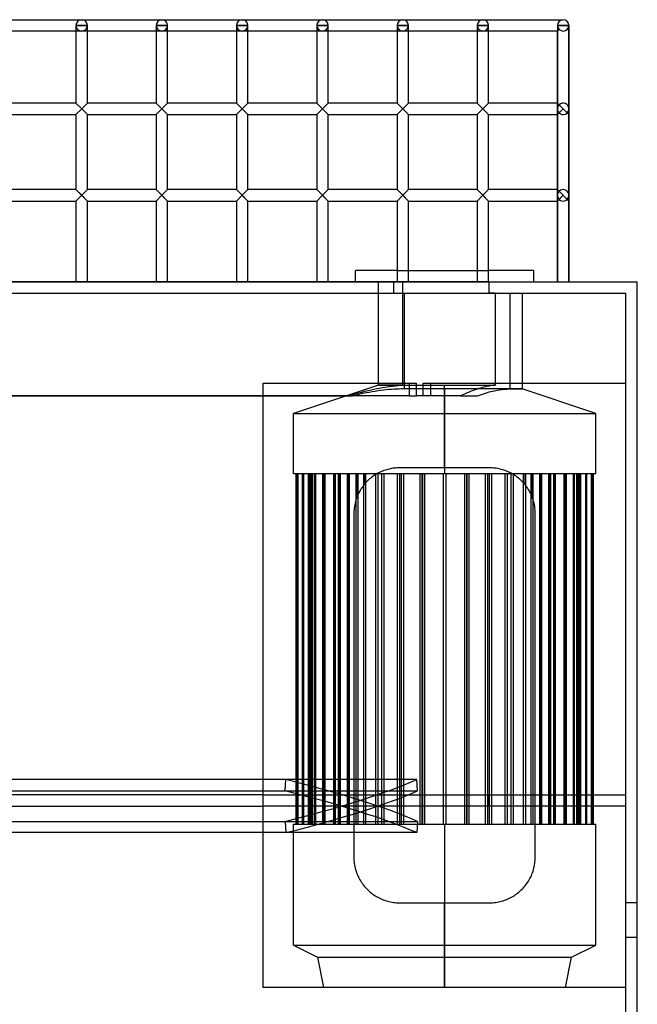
# Model space of a CAD drawing. Header units: millimetres. Extents: x -455 to 455, y -364 to 380.
# Tile 5 of 5: x 184 to 455, y -52 to 380. Entities that reach past the tile are written whole.
import ezdxf

# ---------------------------------------------------------------- set-up
doc = ezdxf.new("R2010")
doc.units = ezdxf.units.MM
doc.layers.add('MAIN-1', color=7, linetype='Continuous')
doc.layers.add('MAIN-2', color=7, linetype='Continuous')

msp = doc.modelspace()

# ---------------------------------------------------------------- linework, layer by layer
at = {"layer": 'MAIN-1'}
for p, q in [((-422.5, 380), (422.5, 380)), ((208.75, 377.5), (208.75, 343.4)), ((208.75, 377.5), (213.75, 377.5)), ((213.75, 343.4), (213.75, 377.5)), ((243.96, 377.5), (243.96, 343.4)), ((243.96, 377.5), (248.96, 377.5)), ((248.96, 343.4), (248.96, 377.5)), ((279.17, 377.5), (279.17, 343.4)), ((279.17, 377.5), (284.17, 377.5)), ((284.17, 343.4), (284.17, 377.5)), ((314.38, 377.5), (314.38, 343.4)), ((314.38, 377.5), (319.37, 377.5)), ((319.37, 343.4), (319.37, 377.5)), ((349.58, 377.5), (349.58, 343.4)), ((349.58, 377.5), (354.58, 377.5)), ((354.58, 343.4), (354.58, 377.5)), ((384.79, 377.5), (384.79, 343.4)), ((384.79, 377.5), (389.79, 377.5)), ((389.79, 343.4), (389.79, 377.5)), ((420, 377.5), (420, 343.4)), ((420, 377.5), (425, 377.5)), ((422.5, 380), (422.5, 380)), ((425, 377.5), (425, 265)), ((425, 377.5), (425, 377.5)), ((425, 340.9), (425, 377.5)), ((208.75, 375), (178.54, 375)), ((243.96, 375), (213.75, 375)), ((279.17, 375), (248.96, 375)), ((314.38, 375), (284.17, 375)), ((349.58, 375), (319.37, 375)), ((384.79, 375), (354.58, 375)), ((420, 375), (389.79, 375)), ((420, 375), (420, 375)), ((420, 343.4), (420, 375)), ((208.75, 343.4), (178.54, 343.4)), ((208.75, 343.4), (211.25, 340.9)), ((211.25, 340.9), (213.75, 343.4)), ((243.96, 343.4), (213.75, 343.4)), ((243.96, 343.4), (246.46, 340.9)), ((246.46, 340.9), (248.96, 343.4)), ((279.17, 343.4), (248.96, 343.4)), ((279.17, 343.4), (281.67, 340.9)), ((281.67, 340.9), (284.17, 343.4)), ((314.38, 343.4), (284.17, 343.4)), ((314.38, 343.4), (319.37, 338.4)), ((316.88, 340.9), (319.37, 343.4)), ((349.58, 343.4), (319.37, 343.4)), ((349.58, 343.4), (354.58, 338.4)), ((352.08, 340.9), (354.58, 343.4)), ((384.79, 343.4), (354.58, 343.4)), ((384.79, 343.4), (387.29, 340.9)), ((387.29, 340.9), (389.79, 343.4)), ((420, 343.4), (389.79, 343.4)), ((420, 343.4), (425, 338.4)), ((178.54, 338.4), (208.75, 338.4)), ((211.25, 340.9), (208.75, 338.4)), ((208.75, 338.4), (208.75, 305.45)), ((213.75, 338.4), (211.25, 340.9)), ((213.75, 305.45), (213.75, 338.4)), ((213.75, 338.4), (243.96, 338.4)), ((246.46, 340.9), (243.96, 338.4)), ((243.96, 338.4), (243.96, 305.45)), ((248.96, 338.4), (246.46, 340.9)), ((248.96, 305.45), (248.96, 338.4)), ((248.96, 338.4), (279.17, 338.4)), ((281.67, 340.9), (279.17, 338.4)), ((279.17, 338.4), (279.17, 305.45)), ((284.17, 338.4), (281.67, 340.9)), ((284.17, 305.45), (284.17, 338.4)), ((284.17, 338.4), (314.38, 338.4)), ((316.88, 340.9), (314.38, 338.4)), ((314.38, 338.4), (314.38, 305.45)), ((319.37, 338.4), (316.88, 340.9)), ((319.37, 305.45), (319.37, 338.4)), ((319.37, 338.4), (349.58, 338.4)), ((352.08, 340.9), (349.58, 338.4)), ((349.58, 338.4), (349.58, 305.45)), ((354.58, 338.4), (352.08, 340.9)), ((354.58, 305.45), (354.58, 338.4)), ((354.58, 338.4), (384.79, 338.4)), ((387.29, 340.9), (384.79, 338.4)), ((384.79, 338.4), (384.79, 305.45)), ((389.79, 338.4), (387.29, 340.9)), ((389.79, 305.45), (389.79, 338.4)), ((389.79, 338.4), (420, 338.4)), ((422.5, 340.9), (420, 338.4)), ((420, 305.45), (420, 338.4)), ((420, 338.4), (420, 305.45)), ((425, 302.95), (425, 340.9)), ((208.75, 305.45), (178.54, 305.45)), ((208.75, 305.45), (211.25, 302.95)), ((211.25, 302.95), (208.75, 300.45)), ((211.25, 302.95), (213.75, 305.45)), ((211.25, 302.95), (213.75, 300.45)), ((243.96, 305.45), (213.75, 305.45)), ((243.96, 305.45), (248.96, 300.45)), ((246.46, 302.95), (243.96, 300.45)), ((246.46, 302.95), (248.96, 305.45)), ((246.46, 302.95), (248.96, 300.45)), ((279.17, 305.45), (248.96, 305.45)), ((279.17, 305.45), (284.17, 300.45)), ((281.67, 302.95), (279.17, 300.45)), ((281.67, 302.95), (284.17, 305.45)), ((284.17, 300.45), (281.67, 302.95)), ((314.38, 305.45), (284.17, 305.45)), ((314.38, 305.45), (319.37, 300.45)), ((316.88, 302.95), (314.38, 300.45)), ((316.88, 302.95), (319.37, 305.45)), ((319.37, 300.45), (316.88, 302.95)), ((349.58, 305.45), (319.37, 305.45)), ((349.58, 305.45), (354.58, 300.45)), ((352.08, 302.95), (349.58, 300.45)), ((352.08, 302.95), (354.58, 305.45)), ((354.58, 300.45), (352.08, 302.95)), ((384.79, 305.45), (354.58, 305.45)), ((384.79, 305.45), (389.79, 300.45)), ((387.29, 302.95), (384.79, 300.45)), ((387.29, 302.95), (389.79, 305.45)), ((389.79, 300.45), (387.29, 302.95)), ((420, 305.45), (389.79, 305.45)), ((420, 305.45), (425, 300.45)), ((422.5, 302.95), (420, 300.45)), ((425, 265), (425, 302.95)), ((178.54, 300.45), (208.75, 300.45)), ((208.75, 300.45), (208.75, 265)), ((213.75, 265), (213.75, 300.45)), ((213.75, 300.45), (243.96, 300.45)), ((243.96, 300.45), (243.96, 265)), ((248.96, 265), (248.96, 300.45)), ((248.96, 300.45), (279.17, 300.45)), ((279.17, 300.45), (279.17, 265)), ((284.17, 265), (284.17, 300.45)), ((284.17, 300.45), (314.38, 300.45)), ((314.38, 300.45), (314.38, 265)), ((319.37, 265), (319.37, 300.45)), ((319.37, 300.45), (349.58, 300.45)), ((349.58, 300.45), (349.58, 265)), ((354.58, 265), (354.58, 300.45)), ((354.58, 300.45), (384.79, 300.45)), ((384.79, 300.45), (384.79, 265)), ((389.79, 265), (389.79, 300.45)), ((389.79, 300.45), (420, 300.45)), ((420, 265), (420, 300.45)), ((420, 300.45), (420, 265)), ((349.58, 270), (331.44, 270)), ((331.44, 265), (331.44, 270)), ((354.58, 270), (384.79, 270)), ((409.44, 270), (389.79, 270)), ((409.44, 270), (409.44, 265)), ((-455, 265), (455, 265)), ((455, -265), (455, 265))]:
    msp.add_line(p, q, dxfattribs=at)
for centre, start, end in [((211.25, 377.5), 90, 180), ((211.25, 377.5), 0, 90), ((246.46, 377.5), 90, 180), ((246.46, 377.5), 0, 90), ((281.67, 377.5), 90, 180), ((281.67, 377.5), 0, 90), ((316.88, 377.5), 90, 180), ((316.88, 377.5), 0, 90), ((352.08, 377.5), 90, 180), ((352.08, 377.5), 0, 90), ((387.29, 377.5), 90, 180), ((387.29, 377.5), 0, 90), ((422.5, 377.5), 90, 180), ((422.5, 377.5), 0, 90), ((422.5, 377.5), 0, 90)]:
    msp.add_arc(centre, 2.5, start, end, dxfattribs=at)
at = {"layer": 'MAIN-2'}
for p, q in [((208.75, 377.5), (208.75, 377.5)), ((208.75, 377.5), (208.75, 377.5)), ((208.75, 377.5), (208.75, 377.5)), ((208.75, 377.5), (208.75, 377.5)), ((208.75, 377.5), (208.75, 377.5)), ((208.75, 377.5), (208.75, 377.5)), ((208.75, 377.5), (208.75, 377.5)), ((213.75, 377.5), (208.75, 377.5)), ((213.75, 377.5), (213.75, 377.5)), ((213.75, 377.5), (213.75, 377.5)), ((213.75, 377.5), (213.75, 377.5)), ((213.75, 377.5), (213.75, 377.5)), ((213.75, 377.5), (213.75, 377.5)), ((213.75, 377.5), (213.75, 377.5)), ((213.75, 377.5), (213.75, 377.5)), ((243.96, 377.5), (243.96, 377.5)), ((243.96, 377.5), (243.96, 377.5)), ((243.96, 377.5), (243.96, 377.5)), ((243.96, 377.5), (243.96, 377.5)), ((243.96, 377.5), (243.96, 377.5)), ((243.96, 377.5), (243.96, 377.5)), ((243.96, 377.5), (243.96, 377.5)), ((248.96, 377.5), (243.96, 377.5)), ((248.96, 377.5), (248.96, 377.5)), ((248.96, 377.5), (248.96, 377.5)), ((248.96, 377.5), (248.96, 377.5)), ((248.96, 377.5), (248.96, 377.5)), ((248.96, 377.5), (248.96, 377.5)), ((248.96, 377.5), (248.96, 377.5)), ((248.96, 377.5), (248.96, 377.5)), ((279.17, 377.5), (279.17, 377.5)), ((279.17, 377.5), (279.17, 377.5)), ((279.17, 377.5), (279.17, 377.5)), ((279.17, 377.5), (279.17, 377.5)), ((279.17, 377.5), (279.17, 377.5)), ((279.17, 377.5), (279.17, 377.5)), ((279.17, 377.5), (279.17, 377.5)), ((284.17, 377.5), (279.17, 377.5)), ((284.17, 377.5), (284.17, 377.5)), ((284.17, 377.5), (284.17, 377.5)), ((284.17, 377.5), (284.17, 377.5)), ((284.17, 377.5), (284.17, 377.5)), ((284.17, 377.5), (284.17, 377.5)), ((284.17, 377.5), (284.17, 377.5)), ((284.17, 377.5), (284.17, 377.5)), ((314.38, 377.5), (314.38, 377.5)), ((314.38, 377.5), (314.38, 377.5)), ((314.38, 377.5), (314.38, 377.5)), ((314.38, 377.5), (314.38, 377.5)), ((314.38, 377.5), (314.38, 377.5)), ((314.38, 377.5), (314.38, 377.5)), ((314.38, 377.5), (314.38, 377.5)), ((319.37, 377.5), (314.38, 377.5)), ((319.37, 377.5), (319.37, 377.5)), ((319.37, 377.5), (319.37, 377.5)), ((319.37, 377.5), (319.37, 377.5)), ((319.37, 377.5), (319.37, 377.5)), ((319.37, 377.5), (319.37, 377.5)), ((319.37, 377.5), (319.37, 377.5)), ((319.37, 377.5), (319.37, 377.5)), ((349.58, 377.5), (349.58, 377.5)), ((349.58, 377.5), (349.58, 377.5)), ((349.58, 377.5), (349.58, 377.5)), ((349.58, 377.5), (349.58, 377.5)), ((349.58, 377.5), (349.58, 377.5)), ((349.58, 377.5), (349.58, 377.5)), ((349.58, 377.5), (349.58, 377.5)), ((354.58, 377.5), (349.58, 377.5)), ((354.58, 377.5), (354.58, 377.5)), ((354.58, 377.5), (354.58, 377.5)), ((354.58, 377.5), (354.58, 377.5)), ((354.58, 377.5), (354.58, 377.5)), ((354.58, 377.5), (354.58, 377.5)), ((354.58, 377.5), (354.58, 377.5)), ((354.58, 377.5), (354.58, 377.5)), ((384.79, 377.5), (384.79, 377.5)), ((384.79, 377.5), (384.79, 377.5)), ((384.79, 377.5), (384.79, 377.5)), ((384.79, 377.5), (384.79, 377.5)), ((384.79, 377.5), (384.79, 377.5)), ((384.79, 377.5), (384.79, 377.5)), ((384.79, 377.5), (384.79, 377.5)), ((389.79, 377.5), (384.79, 377.5)), ((389.79, 377.5), (389.79, 377.5)), ((389.79, 377.5), (389.79, 377.5)), ((389.79, 377.5), (389.79, 377.5)), ((389.79, 377.5), (389.79, 377.5)), ((389.79, 377.5), (389.79, 377.5)), ((389.79, 377.5), (389.79, 377.5)), ((389.79, 377.5), (389.79, 377.5)), ((420, 377.5), (420, 377.5)), ((420, 377.5), (420, 377.5)), ((420, 377.5), (420, 377.5)), ((420, 377.5), (420, 377.5)), ((420, 377.5), (420, 377.5)), ((420, 377.5), (420, 377.5)), ((420, 377.5), (420, 377.5)), ((425, 377.5), (420, 377.5)), ((422.5, 380), (422.5, 380)), ((422.5, 380), (422.5, 380)), ((422.5, 380), (422.5, 380)), ((422.5, 380), (422.5, 380)), ((422.5, 380), (422.5, 380)), ((422.5, 380), (422.5, 380)), ((422.5, 380), (422.5, 380)), ((422.5, 380), (422.5, 380)), ((422.5, 380), (422.5, 380)), ((422.5, 380), (422.5, 380)), ((422.5, 380), (422.5, 380)), ((425, 377.5), (425, 377.5)), ((425, 377.5), (425, 377.5)), ((425, 377.5), (425, 377.5)), ((425, 377.5), (425, 377.5)), ((425, 377.5), (425, 377.5)), ((425, 377.5), (425, 377.5)), ((425, 377.5), (425, 377.5)), ((425, 377.5), (425, 377.5)), ((425, 377.5), (425, 377.5)), ((425, 377.5), (425, 377.5)), ((425, 377.5), (425, 377.5)), ((425, 377.5), (425, 377.5)), ((425, 377.5), (425, 377.5)), ((425, 377.5), (425, 377.5)), ((425, 377.5), (425, 377.5)), ((425, 377.5), (425, 377.5)), ((425, 377.5), (425, 377.5)), ((425, 377.5), (425, 377.5)), ((213.75, 375), (208.75, 375)), ((248.96, 375), (243.96, 375)), ((284.17, 375), (279.17, 375)), ((319.37, 375), (314.38, 375)), ((354.58, 375), (349.58, 375)), ((389.79, 375), (384.79, 375)), ((420, 375), (420.73, 375.73)), ((420, 375), (420.73, 375.73)), ((420, 375), (420.73, 375.73)), ((420, 375), (420.73, 375.73)), ((420, 375), (420.73, 375.73)), ((420, 375), (420.73, 375.73)), ((420.73, 375.73), (420, 375)), ((420.73, 375.73), (420, 375)), ((420.73, 375.73), (420, 375)), ((420.73, 375.73), (420, 375)), ((420, 375), (420.73, 375.73)), ((420, 375), (420.73, 375.73)), ((211.25, 340.9), (208.75, 343.4)), ((208.75, 343.4), (211.25, 340.9)), ((208.75, 343.4), (211.25, 340.9)), ((213.75, 343.4), (211.25, 340.9)), ((213.75, 343.4), (211.25, 340.9)), ((213.75, 343.4), (211.25, 340.9)), ((243.96, 343.4), (248.96, 338.4)), ((243.96, 343.4), (248.96, 338.4)), ((243.96, 343.4), (248.96, 338.4)), ((243.96, 343.4), (248.96, 338.4)), ((248.96, 343.4), (246.46, 340.9)), ((246.46, 340.9), (248.96, 343.4)), ((248.96, 343.4), (246.46, 340.9)), ((279.17, 343.4), (281.67, 340.9)), ((279.17, 343.4), (284.17, 338.4)), ((281.67, 340.9), (279.17, 343.4)), ((284.17, 343.4), (281.67, 340.9)), ((281.67, 340.9), (284.17, 343.4)), ((284.17, 343.4), (281.67, 340.9)), ((316.88, 340.9), (314.38, 343.4)), ((314.38, 343.4), (319.37, 338.4)), ((316.88, 340.9), (314.38, 343.4)), ((319.37, 343.4), (316.88, 340.9)), ((316.88, 340.9), (319.37, 343.4)), ((319.37, 343.4), (316.88, 340.9)), ((349.58, 343.4), (354.58, 338.4)), ((349.58, 343.4), (354.58, 338.4)), ((349.58, 343.4), (354.58, 338.4)), ((349.58, 343.4), (354.58, 338.4)), ((349.58, 343.4), (354.58, 338.4)), ((354.58, 343.4), (352.08, 340.9)), ((354.58, 343.4), (352.08, 340.9)), ((354.58, 343.4), (352.08, 340.9)), ((384.79, 343.4), (387.29, 340.9)), ((384.79, 343.4), (389.79, 338.4)), ((387.29, 340.9), (384.79, 343.4)), ((389.79, 343.4), (387.29, 340.9)), ((387.29, 340.9), (389.79, 343.4)), ((389.79, 343.4), (387.29, 340.9)), ((420, 338.4), (420, 343.4)), ((420, 343.4), (425, 338.4)), ((420.73, 342.67), (420, 343.4)), ((422.5, 340.9), (420, 343.4)), ((211.25, 340.9), (208.75, 338.4)), ((208.75, 338.4), (211.25, 340.9)), ((211.25, 340.9), (208.75, 338.4)), ((211.25, 340.9), (213.75, 338.4)), ((211.25, 340.9), (213.75, 338.4)), ((211.25, 340.9), (213.75, 338.4)), ((246.46, 340.9), (243.96, 338.4)), ((243.96, 338.4), (246.46, 340.9)), ((243.96, 338.4), (246.46, 340.9)), ((246.46, 340.9), (248.96, 338.4)), ((246.46, 340.9), (248.96, 338.4)), ((281.67, 340.9), (279.17, 338.4)), ((279.17, 338.4), (281.67, 340.9)), ((281.67, 340.9), (279.17, 338.4)), ((281.67, 340.9), (284.17, 338.4)), ((281.67, 340.9), (284.17, 338.4)), ((281.67, 340.9), (284.17, 338.4)), ((316.88, 340.9), (314.38, 338.4)), ((314.38, 338.4), (316.88, 340.9)), ((314.38, 338.4), (316.88, 340.9)), ((319.37, 338.4), (316.88, 340.9)), ((316.88, 340.9), (319.37, 338.4)), ((316.88, 340.9), (319.37, 338.4)), ((352.08, 340.9), (349.58, 338.4)), ((349.58, 338.4), (352.08, 340.9)), ((349.58, 338.4), (352.08, 340.9)), ((354.58, 338.4), (352.08, 340.9)), ((387.29, 340.9), (384.79, 338.4)), ((384.79, 338.4), (387.29, 340.9)), ((387.29, 340.9), (384.79, 338.4)), ((387.29, 340.9), (389.79, 338.4)), ((387.29, 340.9), (389.79, 338.4)), ((387.29, 340.9), (389.79, 338.4)), ((420, 340.9), (420, 340.9)), ((420, 340.9), (420, 340.9)), ((420, 340.9), (420, 340.9)), ((420, 340.9), (420, 340.9)), ((420, 340.9), (420, 340.9)), ((420, 340.9), (420, 340.9)), ((420, 340.9), (420, 340.9)), ((420, 338.4), (422.5, 340.9)), ((420.73, 339.13), (420, 338.4)), ((420, 338.4), (420.73, 339.13)), ((425, 340.9), (425, 340.9)), ((425, 340.9), (425, 340.9)), ((425, 340.9), (425, 340.9)), ((425, 340.9), (425, 340.9)), ((425, 340.9), (425, 340.9)), ((425, 340.9), (425, 340.9)), ((425, 340.9), (425, 340.9)), ((208.75, 305.45), (213.75, 300.45)), ((208.75, 305.45), (213.75, 300.45)), ((208.75, 305.45), (211.25, 302.95)), ((211.25, 302.95), (208.75, 300.45)), ((211.25, 302.95), (208.75, 300.45)), ((211.25, 302.95), (208.75, 300.45)), ((213.75, 305.45), (211.25, 302.95)), ((213.75, 305.45), (211.25, 302.95)), ((213.75, 305.45), (211.25, 302.95)), ((211.25, 302.95), (213.75, 300.45)), ((211.25, 302.95), (213.75, 300.45)), ((211.25, 302.95), (213.75, 300.45)), ((243.96, 305.45), (248.96, 300.45)), ((243.96, 305.45), (248.96, 300.45)), ((246.46, 302.95), (243.96, 305.45)), ((246.46, 302.95), (243.96, 305.45)), ((246.46, 302.95), (243.96, 300.45)), ((246.46, 302.95), (243.96, 300.45)), ((243.96, 300.45), (246.46, 302.95)), ((246.46, 302.95), (248.96, 305.45)), ((248.96, 305.45), (246.46, 302.95)), ((248.96, 305.45), (246.46, 302.95)), ((246.46, 302.95), (248.96, 300.45)), ((246.46, 302.95), (248.96, 300.45)), ((279.17, 305.45), (284.17, 300.45)), ((279.17, 305.45), (284.17, 300.45)), ((279.17, 305.45), (284.17, 300.45)), ((281.67, 302.95), (279.17, 305.45)), ((281.67, 302.95), (279.17, 300.45)), ((281.67, 302.95), (279.17, 300.45)), ((281.67, 302.95), (279.17, 300.45)), ((281.67, 302.95), (284.17, 305.45)), ((284.17, 305.45), (281.67, 302.95)), ((284.17, 305.45), (281.67, 302.95)), ((281.67, 302.95), (284.17, 300.45)), ((281.67, 302.95), (284.17, 300.45)), ((314.38, 305.45), (319.37, 300.45)), ((314.38, 305.45), (316.88, 302.95)), ((314.38, 305.45), (319.37, 300.45)), ((314.38, 305.45), (319.37, 300.45)), ((316.88, 302.95), (314.38, 305.45)), ((314.38, 305.45), (319.37, 300.45)), ((316.88, 302.95), (314.38, 300.45)), ((316.88, 302.95), (314.38, 300.45)), ((314.38, 300.45), (316.88, 302.95)), ((316.88, 302.95), (319.37, 305.45)), ((319.37, 305.45), (316.88, 302.95)), ((319.37, 305.45), (316.88, 302.95)), ((349.58, 305.45), (354.58, 300.45)), ((349.58, 305.45), (354.58, 300.45)), ((349.58, 305.45), (354.58, 300.45)), ((349.58, 305.45), (354.58, 300.45)), ((349.58, 305.45), (354.58, 300.45)), ((352.08, 302.95), (349.58, 300.45)), ((352.08, 302.95), (349.58, 300.45)), ((349.58, 300.45), (352.08, 302.95)), ((354.58, 305.45), (352.08, 302.95)), ((354.58, 305.45), (352.08, 302.95)), ((354.58, 305.45), (352.08, 302.95)), ((354.58, 300.45), (352.08, 302.95)), ((384.79, 305.45), (389.79, 300.45)), ((384.79, 305.45), (389.79, 300.45)), ((384.79, 305.45), (389.79, 300.45)), ((387.29, 302.95), (384.79, 305.45)), ((387.29, 302.95), (384.79, 300.45)), ((387.29, 302.95), (384.79, 300.45)), ((387.29, 302.95), (384.79, 300.45)), ((387.29, 302.95), (389.79, 305.45)), ((389.79, 305.45), (387.29, 302.95)), ((389.79, 305.45), (387.29, 302.95)), ((387.29, 302.95), (389.79, 300.45)), ((387.29, 302.95), (389.79, 300.45)), ((420, 300.45), (420, 305.45)), ((420, 305.45), (420.73, 304.72)), ((420, 305.45), (425, 300.45)), ((422.5, 302.95), (420, 305.45)), ((420, 302.95), (420, 302.95)), ((420, 302.95), (420, 302.95)), ((420, 302.95), (420, 302.95)), ((420, 302.95), (420, 302.95)), ((420, 302.95), (420, 302.95)), ((420, 302.95), (420, 302.95)), ((420, 302.95), (420, 302.95)), ((420, 300.45), (422.5, 302.95)), ((425, 302.95), (425, 302.95)), ((425, 302.95), (425, 302.95)), ((425, 302.95), (425, 302.95)), ((425, 302.95), (425, 302.95)), ((425, 302.95), (425, 302.95)), ((425, 302.95), (425, 302.95)), ((425, 302.95), (425, 302.95)), ((420.73, 301.18), (420, 300.45)), ((420.73, 301.18), (420, 300.45)), ((349.58, 270), (354.58, 270)), ((384.79, 270), (389.79, 270)), ((348.1, 264.99), (-78.81, 264.99)), ((341.44, 219.67), (341.44, 265)), ((357.99, 265), (341.54, 265)), ((348.1, 264.99), (348.1, 260)), ((357.99, 264.99), (348.1, 264.99)), ((352.19, 219.67), (352.19, 264.99)), ((390, 265), (355.04, 265)), ((357.99, 265), (357.99, 264.99)), ((357.99, 264.99), (390, 264.99)), ((390, 265), (382.89, 265)), ((382.89, 264.99), (382.89, 265)), ((390, 264.99), (382.89, 264.99)), ((390, 265), (390, 265)), ((390, 265), (390, 265)), ((390, 264.99), (390, 265)), ((390, 265), (390, 265)), ((390, 264.99), (390, 264.99)), ((390, 264.99), (390, 264.99)), ((390, 260), (390, 264.99)), ((455, 265), (455, 265)), ((-450, 260), (450, 260)), ((352.7, 260), (352.7, 218.01)), ((390, 260), (390, 260)), ((392.65, 260), (390, 260)), ((390, 260), (390, 260)), ((392.65, 260), (392.65, 219.67)), ((399.12, 260), (399.12, 218.01)), ((404.44, 260), (404.44, 218.01)), ((450, 260), (450, 260)), ((450, -260), (450, 260)), ((290.88, 220.5), (358.07, 220.5)), ((290.88, 220.5), (290.88, 220.5)), ((290.88, 40), (290.88, 220.5)), ((354.89, 220.5), (354.89, 214.97)), ((358.07, 214.97), (358.07, 220.5)), ((361.11, 220.5), (364.3, 220.5)), ((361.11, 214.97), (361.11, 220.5)), ((364.3, 220.5), (364.3, 214.97)), ((364.3, 220.5), (450, 220.5)), ((450, 220.5), (450, 220.5)), ((341.44, 219.67), (304.14, 207.25)), ((331.2, 215.87), (332.69, 216.27)), ((332.69, 216.27), (334.14, 216.65)), ((334.58, 215.98), (333.13, 215.67)), ((334.14, 216.65), (335.53, 217)), ((335.98, 216.26), (334.58, 215.98)), ((335.53, 217), (336.89, 217.33)), ((337.34, 216.52), (335.98, 216.26)), ((336.89, 217.33), (338.2, 217.63)), ((338.66, 216.75), (337.34, 216.52)), ((338.2, 217.63), (339.48, 217.91)), ((339.94, 216.96), (338.66, 216.75)), ((339.48, 217.91), (340.73, 218.17)), ((341.19, 217.15), (339.94, 216.96)), ((340.73, 218.17), (341.95, 218.4)), ((342.42, 217.32), (341.19, 217.15)), ((352.19, 219.67), (341.44, 219.67)), ((341.44, 219.67), (370.44, 219.67)), ((341.95, 218.4), (343.14, 218.62)), ((343.62, 217.47), (342.42, 217.32)), ((343.14, 218.62), (344.31, 218.82)), ((344.8, 217.6), (343.62, 217.47)), ((344.31, 218.82), (345.47, 219)), ((345.96, 217.71), (344.8, 217.6)), ((345.47, 219), (346.61, 219.16)), ((347.1, 217.8), (345.96, 217.71)), ((346.61, 219.16), (347.74, 219.3)), ((348.24, 217.88), (347.1, 217.8)), ((347.74, 219.3), (348.86, 219.42)), ((349.36, 217.93), (348.24, 217.88)), ((348.86, 219.42), (349.97, 219.52)), ((350.48, 217.98), (349.36, 217.93)), ((349.97, 219.52), (351.08, 219.61)), ((351.59, 218), (350.48, 217.98)), ((351.08, 219.61), (352.19, 219.67)), ((352.7, 218.01), (351.59, 218)), ((370.44, 218.01), (352.7, 218.01)), ((370.44, 207.25), (370.44, 219.67)), ((370.44, 219.67), (392.65, 219.67)), ((370.44, 218.01), (370.44, 207.25)), ((404.44, 218.01), (370.44, 218.01)), ((380.37, 216.27), (379.42, 215.87)), ((381.28, 216.65), (380.37, 216.27)), ((382.16, 217), (381.28, 216.65)), ((383.01, 217.33), (382.16, 217)), ((383.84, 217.63), (383.01, 217.33)), ((384.64, 217.91), (383.84, 217.63)), ((385.43, 218.17), (384.64, 217.91)), ((386.19, 218.4), (385.43, 218.17)), ((386.95, 218.62), (386.19, 218.4)), ((387.69, 218.82), (386.95, 218.62)), ((387.57, 215.93), (388.41, 216.21)), ((388.41, 219), (387.69, 218.82)), ((389.13, 219.16), (388.41, 219)), ((388.41, 216.21), (389.22, 216.45)), ((389.84, 219.3), (389.13, 219.16)), ((389.22, 216.45), (390.02, 216.68)), ((390.55, 219.42), (389.84, 219.3)), ((390.02, 216.68), (390.79, 216.89)), ((391.25, 219.52), (390.55, 219.42)), ((390.79, 216.89), (391.54, 217.07)), ((391.95, 219.61), (391.25, 219.52)), ((391.54, 217.07), (392.28, 217.24)), ((392.65, 219.67), (391.95, 219.61)), ((392.28, 217.24), (393, 217.39)), ((393, 217.39), (393.71, 217.52)), ((393.71, 217.52), (394.41, 217.64)), ((394.41, 217.64), (395.1, 217.74)), ((395.1, 217.74), (395.78, 217.82)), ((395.78, 217.82), (396.46, 217.89)), ((396.46, 217.89), (397.13, 217.94)), ((397.13, 217.94), (397.79, 217.98)), ((397.79, 217.98), (398.46, 218)), ((398.46, 218), (399.12, 218.01)), ((399.12, 218.01), (404.44, 218.01)), ((436.74, 207.25), (404.44, 218.01)), ((-45.39, 214.97), (330.07, 214.97)), ((354.89, 214.97), (152.81, 214.97)), ((328.02, 214.97), (329.64, 215.44)), ((329.64, 215.44), (331.2, 215.87)), ((331.63, 215.34), (330.07, 214.97)), ((333.13, 215.67), (331.63, 215.34)), ((354.89, 214.97), (358.07, 214.97)), ((377.42, 214.97), (358.07, 214.97)), ((378.44, 215.44), (377.42, 214.97)), ((377.42, 214.97), (384.87, 214.97)), ((379.42, 215.87), (378.44, 215.44)), ((384.87, 214.97), (385.8, 215.32)), ((385.8, 215.32), (386.7, 215.64)), ((386.7, 215.64), (387.57, 215.93)), ((304.14, 207.25), (370.44, 207.25)), ((304.14, 180.75), (304.14, 207.25)), ((370.44, 207.25), (370.44, 180.75)), ((370.44, 183.4), (370.44, 207.25)), ((370.44, 207.25), (436.74, 207.25)), ((436.74, 180.75), (436.74, 207.25)), ((342.25, 181.55), (341.73, 181.3)), ((342.78, 181.78), (342.25, 181.55)), ((343.32, 182), (342.78, 181.78)), ((343.86, 182.21), (343.32, 182)), ((344.42, 182.4), (343.86, 182.21)), ((344.97, 182.57), (344.42, 182.4)), ((345.53, 182.73), (344.97, 182.57)), ((346.1, 182.87), (345.53, 182.73)), ((346.66, 183), (346.1, 182.87)), ((347.23, 183.1), (346.66, 183)), ((347.81, 183.2), (347.23, 183.1)), ((348.38, 183.27), (347.81, 183.2)), ((348.95, 183.33), (348.38, 183.27)), ((349.52, 183.37), (348.95, 183.33)), ((350.09, 183.39), (349.52, 183.37)), ((350.66, 183.4), (350.09, 183.39)), ((370.44, 183.4), (350.66, 183.4)), ((350.66, 183.4), (350.66, 183.4)), ((390.22, 183.4), (370.44, 183.4)), ((390.22, 183.4), (390.22, 183.4)), ((390.79, 183.39), (390.22, 183.4)), ((391.36, 183.37), (390.79, 183.39)), ((391.93, 183.33), (391.36, 183.37)), ((392.5, 183.27), (391.93, 183.33)), ((393.07, 183.2), (392.5, 183.27)), ((393.65, 183.1), (393.07, 183.2)), ((394.22, 183), (393.65, 183.1)), ((394.78, 182.87), (394.22, 183)), ((395.35, 182.73), (394.78, 182.87)), ((395.91, 182.57), (395.35, 182.73)), ((396.46, 182.4), (395.91, 182.57)), ((397.02, 182.21), (396.46, 182.4)), ((397.56, 182), (397.02, 182.21)), ((398.1, 181.78), (397.56, 182)), ((398.63, 181.55), (398.1, 181.78)), ((399.15, 181.3), (398.63, 181.55)), ((370.44, 180.75), (304.14, 180.75)), ((305.14, 180.75), (305.14, 180.75)), ((305.14, 180.75), (305.14, 27.05)), ((305.87, 180.75), (305.87, 27.05)), ((305.87, 27.05), (305.87, 180.75)), ((306.02, 27.05), (306.02, 180.75)), ((306.02, 180.75), (306.02, 27.05)), ((308.18, 180.75), (308.18, 27.05)), ((308.18, 27.05), (308.18, 180.75)), ((308.49, 27.05), (308.49, 180.75)), ((308.49, 180.75), (308.49, 27.05)), ((310.77, 27.05), (310.77, 180.75)), ((310.77, 180.75), (310.77, 27.05)), ((311.43, 180.75), (311.43, 27.05)), ((311.43, 27.05), (311.43, 180.75)), ((311.58, 27.05), (311.58, 180.75)), ((311.58, 180.75), (311.58, 27.05)), ((312.03, 180.75), (312.03, 27.05)), ((312.03, 27.05), (312.03, 180.75)), ((312.48, 27.05), (312.48, 180.75)), ((312.48, 180.75), (312.48, 27.05)), ((313.54, 180.75), (313.54, 27.05)), ((313.54, 27.05), (313.54, 180.75)), ((313.85, 27.05), (313.85, 180.75)), ((313.85, 180.75), (313.85, 27.05)), ((317.05, 180.75), (317.05, 27.05)), ((317.05, 27.05), (317.05, 180.75)), ((317.32, 180.75), (317.32, 27.05)), ((317.32, 27.05), (317.32, 180.75)), ((317.5, 27.05), (317.5, 180.75)), ((317.5, 180.75), (317.5, 27.05)), ((317.91, 27.05), (317.91, 180.75)), ((317.91, 180.75), (317.91, 27.05)), ((321.87, 180.75), (321.87, 27.05)), ((321.87, 27.05), (321.87, 180.75)), ((322.46, 27.05), (322.46, 180.75)), ((322.46, 180.75), (322.46, 27.05)), ((323.91, 180.75), (323.91, 27.05)), ((323.91, 27.05), (323.91, 180.75)), ((324.62, 27.05), (324.62, 180.75)), ((324.62, 180.75), (324.62, 27.05)), ((327.89, 180.75), (327.89, 27.05)), ((327.89, 27.05), (327.89, 180.75)), ((328.6, 27.05), (328.6, 180.75)), ((328.6, 180.75), (328.6, 27.05)), ((331.65, 180.75), (331.65, 169.62)), ((331.65, 27.05), (331.65, 180.75)), ((332.46, 171.7), (332.46, 180.75)), ((332.46, 180.75), (332.46, 27.05)), ((334.96, 180.75), (334.96, 175.79)), ((334.96, 27.05), (334.96, 180.75)), ((335.77, 176.76), (335.77, 180.75)), ((335.77, 180.75), (335.77, 27.05)), ((336.2, 177.22), (335.77, 176.76)), ((336.64, 177.67), (336.2, 177.22)), ((337.11, 178.11), (336.64, 177.67)), ((337.58, 178.53), (337.11, 178.11)), ((338.07, 178.94), (337.58, 178.53)), ((338.58, 179.34), (338.07, 178.94)), ((339.09, 179.72), (338.58, 179.34)), ((339.62, 180.08), (339.09, 179.72)), ((340.16, 180.42), (339.62, 180.08)), ((340.71, 180.75), (340.16, 180.42)), ((340.35, 180.75), (340.35, 180.54)), ((340.35, 27.05), (340.35, 180.75)), ((341.22, 181.03), (340.71, 180.75)), ((340.71, 180.75), (340.71, 180.75)), ((340.71, 180.75), (340.71, 180.75)), ((341.73, 181.3), (341.22, 181.03)), ((341.24, 180.75), (341.24, 27.05)), ((342.91, 27.05), (342.91, 180.75)), ((343.8, 180.75), (343.8, 27.05)), ((349.79, 27.05), (349.79, 180.75)), ((350.74, 180.75), (350.74, 27.05)), ((351.53, 27.05), (351.53, 180.75)), ((352.48, 180.75), (352.48, 27.05)), ((359.73, 27.05), (359.73, 180.75)), ((360.61, 27.05), (360.61, 180.75)), ((360.72, 180.75), (360.72, 27.05)), ((361.6, 180.75), (361.6, 27.05)), ((369.94, 180.75), (369.94, 180.75)), ((369.94, 27.05), (369.94, 180.75)), ((436.74, 180.75), (370.44, 180.75)), ((370.94, 180.75), (370.94, 180.75)), ((370.94, 180.75), (370.94, 27.05)), ((379.28, 27.05), (379.28, 180.75)), ((380.16, 27.05), (380.16, 180.75)), ((380.27, 180.75), (380.27, 27.05)), ((381.15, 180.75), (381.15, 27.05)), ((388.4, 27.05), (388.4, 180.75)), ((389.35, 180.75), (389.35, 27.05)), ((390.14, 27.05), (390.14, 180.75)), ((391.09, 180.75), (391.09, 27.05)), ((397.08, 27.05), (397.08, 180.75)), ((397.97, 180.75), (397.97, 27.05)), ((399.66, 181.03), (399.15, 181.3)), ((399.64, 27.05), (399.64, 180.75)), ((400.17, 180.75), (399.66, 181.03)), ((400.17, 180.75), (400.17, 180.75)), ((400.17, 180.75), (400.17, 180.75)), ((400.72, 180.42), (400.17, 180.75)), ((400.53, 180.75), (400.53, 27.05)), ((400.53, 180.54), (400.53, 180.75)), ((401.26, 180.08), (400.72, 180.42)), ((401.79, 179.72), (401.26, 180.08)), ((402.3, 179.34), (401.79, 179.72)), ((402.81, 178.94), (402.3, 179.34)), ((403.3, 178.53), (402.81, 178.94)), ((403.77, 178.11), (403.3, 178.53)), ((404.24, 177.67), (403.77, 178.11)), ((404.68, 177.22), (404.24, 177.67)), ((405.11, 176.76), (404.68, 177.22)), ((405.11, 27.05), (405.11, 180.75)), ((405.11, 180.75), (405.11, 176.76)), ((405.92, 175.79), (405.92, 180.75)), ((405.92, 180.75), (405.92, 27.05)), ((408.42, 180.75), (408.42, 171.7)), ((408.42, 27.05), (408.42, 180.75)), ((409.23, 169.62), (409.23, 180.75)), ((409.23, 180.75), (409.23, 27.05)), ((412.28, 180.75), (412.28, 27.05)), ((412.28, 27.05), (412.28, 180.75)), ((412.99, 180.75), (412.99, 27.05)), ((412.99, 27.05), (412.99, 180.75)), ((416.26, 27.05), (416.26, 180.75)), ((416.26, 180.75), (416.26, 27.05)), ((416.97, 180.75), (416.97, 27.05)), ((416.97, 27.05), (416.97, 180.75)), ((418.42, 27.05), (418.42, 180.75)), ((418.42, 180.75), (418.42, 27.05)), ((419.01, 180.75), (419.01, 27.05)), ((419.01, 27.05), (419.01, 180.75)), ((422.97, 27.05), (422.97, 180.75)), ((422.97, 180.75), (422.97, 27.05)), ((423.38, 27.05), (423.38, 180.75)), ((423.38, 180.75), (423.38, 27.05)), ((423.56, 180.75), (423.56, 27.05)), ((423.56, 27.05), (423.56, 180.75)), ((423.83, 180.75), (423.83, 27.05)), ((423.83, 27.05), (423.83, 180.75)), ((427.03, 27.05), (427.03, 180.75)), ((427.03, 180.75), (427.03, 27.05)), ((427.34, 180.75), (427.34, 27.05)), ((427.34, 27.05), (427.34, 180.75)), ((428.4, 27.05), (428.4, 180.75)), ((428.4, 180.75), (428.4, 27.05)), ((428.85, 180.75), (428.85, 27.05)), ((428.85, 27.05), (428.85, 180.75)), ((429.3, 27.05), (429.3, 180.75)), ((429.3, 180.75), (429.3, 27.05)), ((429.45, 180.75), (429.45, 27.05)), ((429.45, 27.05), (429.45, 180.75)), ((430.11, 27.05), (430.11, 180.75)), ((430.11, 180.75), (430.11, 27.05)), ((432.39, 27.05), (432.39, 180.75)), ((432.39, 180.75), (432.39, 27.05)), ((432.7, 180.75), (432.7, 27.05)), ((432.7, 27.05), (432.7, 180.75)), ((434.86, 27.05), (434.86, 180.75)), ((434.86, 180.75), (434.86, 27.05)), ((435.01, 180.75), (435.01, 27.05)), ((435.01, 27.05), (435.01, 180.75)), ((435.74, 180.75), (435.74, 180.75)), ((435.74, 27.05), (435.74, 180.75)), ((333, 172.78), (332.66, 172.12)), ((333.35, 173.42), (333, 172.78)), ((333.73, 174.05), (333.35, 173.42)), ((334.12, 174.65), (333.73, 174.05)), ((334.54, 175.23), (334.12, 174.65)), ((334.96, 175.79), (334.54, 175.23)), ((406.34, 175.23), (405.92, 175.79)), ((406.76, 174.65), (406.34, 175.23)), ((407.15, 174.05), (406.76, 174.65)), ((407.53, 173.42), (407.15, 174.05)), ((407.88, 172.78), (407.53, 173.42)), ((408.22, 172.12), (407.88, 172.78)), ((331.35, 168.62), (331.17, 167.89)), ((331.56, 169.34), (331.35, 168.62)), ((331.8, 170.06), (331.56, 169.34)), ((332.06, 170.76), (331.8, 170.06)), ((332.35, 171.45), (332.06, 170.76)), ((332.66, 172.12), (332.35, 171.45)), ((408.53, 171.45), (408.22, 172.12)), ((408.82, 170.76), (408.53, 171.45)), ((409.08, 170.06), (408.82, 170.76)), ((409.32, 169.34), (409.08, 170.06)), ((409.53, 168.62), (409.32, 169.34)), ((409.71, 167.89), (409.53, 168.62)), ((330.67, 164.15), (330.66, 163.4)), ((330.72, 164.9), (330.67, 164.15)), ((330.79, 165.65), (330.72, 164.9)), ((330.89, 166.4), (330.79, 165.65)), ((331.01, 167.15), (330.89, 166.4)), ((331.17, 167.89), (331.01, 167.15)), ((409.87, 167.15), (409.71, 167.89)), ((409.99, 166.4), (409.87, 167.15)), ((410.09, 165.65), (409.99, 166.4)), ((410.16, 164.9), (410.09, 165.65)), ((410.21, 164.15), (410.16, 164.9)), ((410.22, 163.4), (410.21, 164.15)), ((330.66, 163.4), (330.66, 163.4)), ((330.66, 163.4), (330.66, 27.05)), ((410.22, 163.4), (410.22, 163.4)), ((410.22, 27.05), (410.22, 163.4)), ((300.85, 46.62), (38.86, 46.62)), ((358.24, 46.62), (96.25, 46.62)), ((300.46, 41.68), (300.85, 46.62)), ((358.63, 41.68), (358.24, 46.62)), ((290.88, 40), (-450, 40)), ((38.47, 41.68), (300.46, 41.68)), ((96.64, 41.68), (358.63, 41.68)), ((290.88, 40), (450, 40)), ((290.88, 40), (290.88, 40)), ((290.88, 35), (290.88, 40)), ((290.88, 40), (290.88, 40)), ((390, 35), (390, 40)), ((450, 40), (450, 40)), ((-450, 35), (290.88, 35)), ((450, 35), (290.88, 35)), ((290.88, -44.5), (290.88, 35)), ((290.88, 35), (290.88, 35)), ((290.88, 35), (290.88, 35)), ((450, 35), (450, 35)), ((38.47, 28.32), (300.46, 28.32)), ((96.64, 28.32), (358.63, 28.32)), ((300.46, 28.32), (300.85, 23.38)), ((304.14, 27.05), (370.44, 27.05)), ((304.14, -25.95), (304.14, 27.05)), ((305.14, 27.05), (305.14, 27.05)), ((330.66, 27.05), (330.66, 12.6)), ((330.66, 27.05), (330.66, 27.05)), ((358.63, 28.32), (358.24, 23.38)), ((369.94, 27.05), (369.94, 27.05)), ((370.44, 27.05), (370.44, -25.95)), ((370.44, 27.05), (436.74, 27.05)), ((370.94, 27.05), (370.94, 27.05)), ((410.22, 27.05), (410.22, 27.05)), ((410.22, 12.6), (410.22, 27.05)), ((435.74, 27.05), (435.74, 27.05)), ((436.74, -25.95), (436.74, 27.05)), ((300.85, 23.38), (38.86, 23.38)), ((358.24, 23.38), (96.25, 23.38)), ((330.66, 12.6), (330.67, 11.92)), ((330.66, 12.6), (330.66, 12.6)), ((330.67, 11.92), (330.71, 11.23)), ((330.71, 11.23), (330.77, 10.54)), ((330.77, 10.54), (330.85, 9.86)), ((330.85, 9.86), (330.96, 9.17)), ((330.96, 9.17), (331.09, 8.48)), ((409.79, 8.48), (409.92, 9.17)), ((409.92, 9.17), (410.03, 9.86)), ((410.03, 9.86), (410.11, 10.54)), ((410.11, 10.54), (410.17, 11.23)), ((410.17, 11.23), (410.21, 11.92)), ((410.21, 11.92), (410.22, 12.6)), ((410.22, 12.6), (410.22, 12.6)), ((331.09, 8.48), (331.24, 7.8)), ((331.24, 7.8), (331.42, 7.13)), ((331.42, 7.13), (331.63, 6.46)), ((331.63, 6.46), (331.85, 5.8)), ((331.85, 5.8), (332.1, 5.15)), ((332.1, 5.15), (332.37, 4.52)), ((332.37, 4.52), (332.66, 3.89)), ((408.22, 3.89), (408.51, 4.52)), ((408.51, 4.52), (408.78, 5.15)), ((408.78, 5.15), (409.03, 5.8)), ((409.03, 5.8), (409.25, 6.46)), ((409.25, 6.46), (409.46, 7.13)), ((409.46, 7.13), (409.64, 7.8)), ((409.64, 7.8), (409.79, 8.48)), ((332.66, 3.89), (332.97, 3.28)), ((332.97, 3.28), (333.29, 2.68)), ((333.29, 2.68), (333.64, 2.1)), ((333.64, 2.1), (334, 1.53)), ((334, 1.53), (334.38, 0.98)), ((334.38, 0.98), (334.77, 0.45)), ((334.77, 0.45), (335.18, -0.06)), ((405.7, -0.06), (406.11, 0.45)), ((406.11, 0.45), (406.5, 0.98)), ((406.5, 0.98), (406.88, 1.53)), ((406.88, 1.53), (407.24, 2.1)), ((407.24, 2.1), (407.59, 2.68)), ((407.59, 2.68), (407.91, 3.28)), ((407.91, 3.28), (408.22, 3.89)), ((335.18, -0.06), (335.59, -0.55)), ((335.59, -0.55), (336.02, -1.03)), ((336.02, -1.03), (336.46, -1.48)), ((336.46, -1.48), (336.91, -1.92)), ((336.91, -1.92), (337.38, -2.35)), ((337.38, -2.35), (337.87, -2.77)), ((337.87, -2.77), (338.37, -3.18)), ((338.37, -3.18), (338.89, -3.57)), ((338.89, -3.57), (339.42, -3.95)), ((339.42, -3.95), (339.97, -4.31)), ((339.97, -4.31), (340.54, -4.65)), ((400.34, -4.65), (400.91, -4.31)), ((400.91, -4.31), (401.46, -3.95)), ((401.46, -3.95), (401.99, -3.57)), ((401.99, -3.57), (402.51, -3.18)), ((402.51, -3.18), (403.01, -2.77)), ((403.01, -2.77), (403.5, -2.35)), ((403.5, -2.35), (403.97, -1.92)), ((403.97, -1.92), (404.42, -1.48)), ((404.42, -1.48), (404.86, -1.03)), ((404.86, -1.03), (405.29, -0.55)), ((405.29, -0.55), (405.7, -0.06)), ((340.54, -4.65), (341.11, -4.97)), ((341.11, -4.97), (341.7, -5.28)), ((341.7, -5.28), (342.3, -5.57)), ((342.3, -5.57), (342.91, -5.84)), ((342.91, -5.84), (343.53, -6.09)), ((343.53, -6.09), (344.16, -6.31)), ((344.16, -6.31), (344.79, -6.52)), ((344.79, -6.52), (345.43, -6.7)), ((345.43, -6.7), (346.08, -6.87)), ((346.08, -6.87), (346.73, -7.01)), ((346.73, -7.01), (347.39, -7.13)), ((347.39, -7.13), (348.04, -7.23)), ((348.04, -7.23), (348.7, -7.3)), ((348.7, -7.3), (349.36, -7.36)), ((349.36, -7.36), (350.01, -7.39)), ((350.01, -7.39), (350.66, -7.4)), ((350.66, -7.4), (370.44, -7.4)), ((350.66, -7.4), (350.66, -7.4)), ((370.44, -25.95), (370.44, -7.4)), ((370.44, -7.4), (390.22, -7.4)), ((390.22, -7.4), (390.87, -7.39)), ((390.22, -7.4), (390.22, -7.4)), ((390.87, -7.39), (391.52, -7.36)), ((391.52, -7.36), (392.18, -7.3)), ((392.18, -7.3), (392.84, -7.23)), ((392.84, -7.23), (393.49, -7.13)), ((393.49, -7.13), (394.15, -7.01)), ((394.15, -7.01), (394.8, -6.87)), ((394.8, -6.87), (395.45, -6.7)), ((395.45, -6.7), (396.09, -6.52)), ((396.09, -6.52), (396.72, -6.31)), ((396.72, -6.31), (397.35, -6.09)), ((397.35, -6.09), (397.97, -5.84)), ((397.97, -5.84), (398.58, -5.57)), ((398.58, -5.57), (399.18, -5.28)), ((399.18, -5.28), (399.77, -4.97)), ((399.77, -4.97), (400.34, -4.65)), ((455, -7.5), (450, -7.5)), ((455, -7.5), (450, -7.5)), ((450, -22.5), (455, -22.5)), ((450, -22.5), (455, -22.5)), ((304.14, -25.95), (370.44, -25.95)), ((304.14, -25.95), (314.75, -31.25)), ((370.44, -25.95), (370.44, -31.25)), ((370.44, -31.25), (370.44, -25.95)), ((370.44, -25.95), (436.74, -25.95)), ((426.13, -31.25), (436.74, -25.95)), ((314.75, -31.25), (370.44, -31.25)), ((314.75, -31.25), (317.4, -44.5)), ((370.44, -31.25), (370.44, -44.5)), ((370.44, -44.5), (370.44, -31.25)), ((370.44, -31.25), (426.13, -31.25)), ((423.48, -44.5), (426.13, -31.25)), ((290.88, -44.5), (290.88, -44.5)), ((317.4, -44.5), (290.88, -44.5)), ((370.44, -44.5), (317.4, -44.5)), ((423.48, -44.5), (370.44, -44.5)), ((450, -44.5), (423.48, -44.5)), ((450, -44.5), (450, -44.5))]:
    msp.add_line(p, q, dxfattribs=at)
for centre, major_axis, ratio, start_param, end_param in [((211.25, 377.5), (2.5, 0), 1, 3.141593, 6.283185), ((246.46, 377.5), (2.5, 0), 1, 3.141593, 6.283185), ((281.67, 377.5), (2.5, 0), 1, 3.141593, 6.283185), ((316.88, 377.5), (2.5, 0), 1, 3.141593, 6.283185), ((352.08, 377.5), (2.5, 0), 1, 3.141593, 6.283185), ((387.29, 377.5), (2.5, 0), 1, 3.141593, 6.283185), ((422.5, 377.5), (2.5, 0), 1, 3.141593, 6.283185), ((422.5, 340.9), (0, 2.5), 1, 0.785398, 1.570796), ((422.5, 340.9), (-2.5, 0), 1, 3.141593, 5.497787), ((422.5, 340.9), (0, 2.5), 1, 1.570796, 2.356194), ((422.5, 340.9), (-2.5, 0), 1, 0.785398, 3.141593), ((422.5, 302.95), (0, 2.5), 1, 0.785398, 1.570796), ((422.5, 302.95), (0, 2.5), 1, 1.570796, 2.356194), ((422.5, 302.95), (-2.5, 0), 1, 3.141593, 5.497787), ((422.5, 302.95), (-2.5, 0), 1, 0.785398, 3.141593), ((350.66, 163.4), (-20, 0), 1, -0.731205, -0.668389), ((390.22, 163.4), (0, -20), 1, 2.239185, 2.302001), ((-0.2, 37.47), (-383.8, -30.39), 0.135476, 2.460074, 2.765152), ((0.2, 37.47), (-383.8, 30.39), 0.135476, -2.765152, -2.460074), ((-0.2, 32.53), (383.8, -30.39), 0.135476, 0.376441, 0.681518), ((0.2, 32.53), (383.8, 30.39), 0.135476, -0.681518, -0.376441)]:
    msp.add_ellipse(centre, major_axis=major_axis, ratio=ratio, start_param=start_param, end_param=end_param, dxfattribs=at)

doc.saveas('drawing.dxf')
